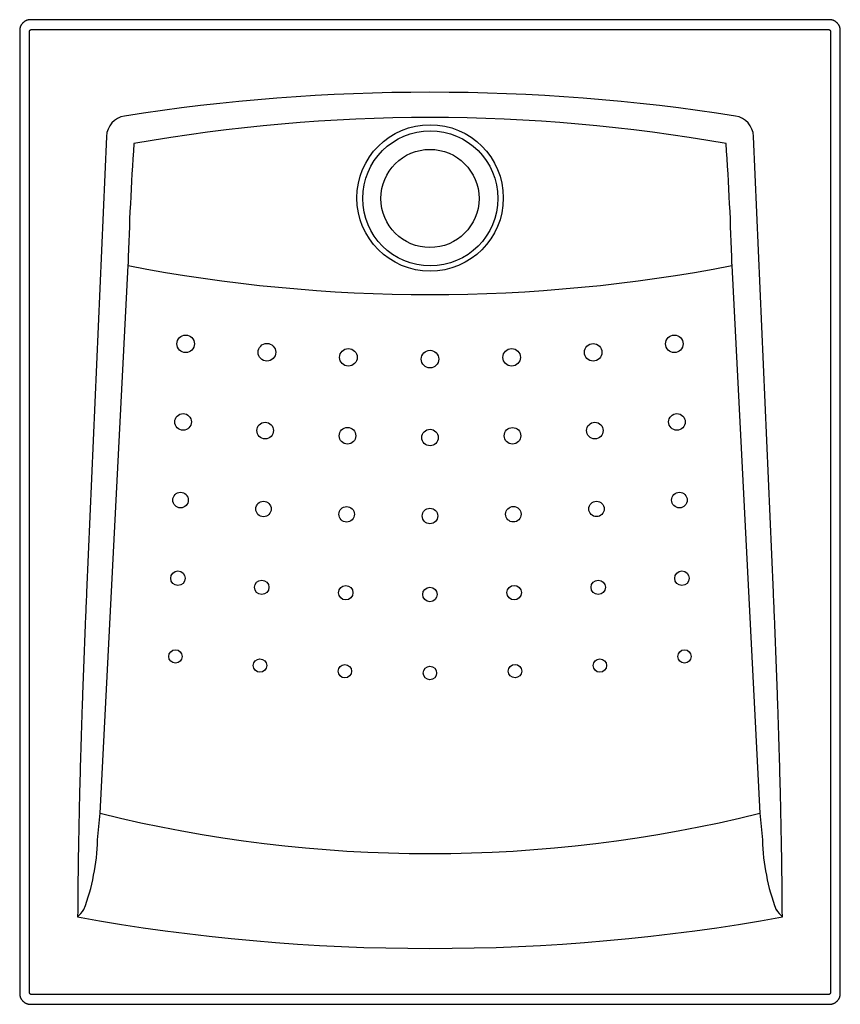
# Model space of a CAD drawing. Header units: millimetres. Extents: x -0.376 to 0.376, y -0.902 to 0.
import ezdxf

# ---------------------------------------------------------------- set-up
doc = ezdxf.new("R2010")
doc.units = ezdxf.units.MM
doc.layers.add('BLOCKS', color=3, linetype='Continuous')

msp = doc.modelspace()

# ---------------------------------------------------------------- linework, layer by layer
at = {"layer": 'BLOCKS'}
for p, q in [((0.36623, 0), (-0.36623, 0)), ((-0.36528, -0.00895), (0.36528, -0.00895)), ((-0.37622, -0.00999), (-0.37622, -0.89245)), ((-0.36727, -0.8915), (-0.36727, -0.01095)), ((0.36727, -0.01095), (0.36727, -0.8915)), ((0.37622, -0.89245), (0.37622, -0.00999)), ((-0.29666, -0.10694), (-0.31492, -0.52511)), ((0.31492, -0.52511), (0.29666, -0.10694)), ((-0.30258, -0.72735), (-0.2768, -0.22543)), ((0.2768, -0.22543), (0.30258, -0.72735)), ((-0.36623, -0.90244), (0.36623, -0.90244)), ((0.36528, -0.8935), (-0.36528, -0.8935))]:
    msp.add_line(p, q, dxfattribs=at)
for centre, radius in [((0.00011, -0.16335), 0.06713), ((0.00026, -0.16378), 0.06195), ((-0.00002, -0.16387), 0.04498), ((-0.22401, -0.2971), 0.00804), ((-0.14955, -0.30481), 0.00807), ((0.1496, -0.30486), 0.00805), ((0.22407, -0.29709), 0.00805), ((-0.07483, -0.30947), 0.00806), ((0.00003, -0.31108), 0.00805), ((0.07488, -0.30947), 0.00807), ((-0.22637, -0.36867), 0.00761), ((-0.15113, -0.3766), 0.00758), ((0.15115, -0.3766), 0.00758), ((0.22639, -0.36867), 0.00758), ((-0.07563, -0.38136), 0.0076), ((0.00001, -0.38295), 0.00756), ((0.07565, -0.38136), 0.00758), ((0.22871, -0.4403), 0.00714), ((-0.22872, -0.4403), 0.00711), ((-0.15271, -0.44846), 0.00708), ((0.1527, -0.4484), 0.00708), ((-0.07643, -0.45332), 0.00709), ((-0.00001, -0.45488), 0.0071), ((0.07642, -0.45326), 0.00711), ((-0.23108, -0.51192), 0.00663), ((0.23103, -0.51193), 0.00665), ((-0.1543, -0.52025), 0.00661), ((0.15425, -0.52026), 0.00661), ((-0.07723, -0.52522), 0.00661), ((-0.00002, -0.5268), 0.00662), ((0.07718, -0.52515), 0.00664), ((-0.23343, -0.58362), 0.00613), ((0.23335, -0.58363), 0.00613), ((-0.15588, -0.59197), 0.00615), ((0.1558, -0.59198), 0.00614), ((-0.07803, -0.59711), 0.00613), ((-0.00004, -0.5988), 0.00613), ((0.07795, -0.59704), 0.00616)]:
    msp.add_circle(centre, radius, dxfattribs=at)
for centre, radius, start, end in [((0, -1.87322), 1.80671, 81.08344, 98.91656), ((-0.27706, -0.10773), 0.01961, 98.71218, 177.70438), ((0, -1.64395), 1.55428, 79.94176, 100.05861), ((0.27706, -0.10773), 0.01961, 2.29562, 81.28782), ((2.14685, -0.28587), 2.42444, 175.9245, 178.54256), ((-2.15093, -0.28607), 2.42852, 1.45984, 4.07347), ((0.00001, 1.20931), 1.4612, 259.08007, 280.91928), ((0, 0.49425), 1.25851, 256.08833, 283.91167), ((-0.50527, -0.74573), 0.20059, 339.58435, 358.28593), ((0.50534, -0.74572), 0.20067, 181.71747, 200.41225), ((-0.99214, -0.23809), 0.8883, 318.86797, 319.44001), ((0.99214, -0.23809), 0.8883, 220.55999, 221.13203), ((0, 0.97356), 1.8248, 259.80223, 280.19777)]:
    msp.add_arc(centre, radius, start, end, dxfattribs=at)
for points, weights in [([(-0.36623, 0), (-0.37208, 0), (-0.37622, -0.00414), (-0.37622, -0.00999)], [1, 0.805024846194, 0.805024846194, 1]), ([(0.37622, -0.00999), (0.37622, -0.00414), (0.37208, 0), (0.36623, 0)], [1, 0.805024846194, 0.805024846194, 1]), ([(-0.36727, -0.01095), (-0.36727, -0.00978), (-0.36645, -0.00895), (-0.36528, -0.00895)], [1, 0.805024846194, 0.805024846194, 1]), ([(0.36528, -0.00895), (0.36645, -0.00895), (0.36727, -0.00978), (0.36727, -0.01095)], [1, 0.805024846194, 0.805024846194, 1]), ([(-0.31492, -0.52511), (-0.31995, -0.6404), (-0.32277, -0.74312), (-0.32307, -0.82241)], [1, 0.964690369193, 0.964690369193, 1]), ([(0.32307, -0.82241), (0.32277, -0.74312), (0.31995, -0.6404), (0.31492, -0.52511)], [1, 0.964690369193, 0.964690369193, 1]), ([(-0.37622, -0.89245), (-0.37622, -0.89831), (-0.37208, -0.90244), (-0.36623, -0.90244)], [1, 0.805024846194, 0.805024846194, 1]), ([(-0.36528, -0.8935), (-0.36645, -0.8935), (-0.36727, -0.89267), (-0.36727, -0.8915)], [1, 0.805024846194, 0.805024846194, 1]), ([(0.36727, -0.8915), (0.36727, -0.89267), (0.36645, -0.8935), (0.36528, -0.8935)], [1, 0.805024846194, 0.805024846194, 1]), ([(0.36623, -0.90244), (0.37208, -0.90244), (0.37622, -0.89831), (0.37622, -0.89245)], [1, 0.805024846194, 0.805024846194, 1])]:
    msp.add_rational_spline(points, weights, degree=3, dxfattribs=at)
for points in [[(-0.2768, -0.22543), (-0.2768, -0.22502), (-0.2768, -0.22461), (-0.27681, -0.22421)], [(0.27681, -0.2242), (0.2768, -0.22461), (0.2768, -0.22502), (0.2768, -0.22543)], [(-0.30476, -0.75173), (-0.3041, -0.74361), (-0.30334, -0.73548), (-0.30258, -0.72735)], [(0.30258, -0.72735), (0.30334, -0.73548), (0.3041, -0.74361), (0.30476, -0.75173)]]:
    msp.add_open_spline(points, degree=3, dxfattribs=at)

doc.saveas('drawing.dxf')
